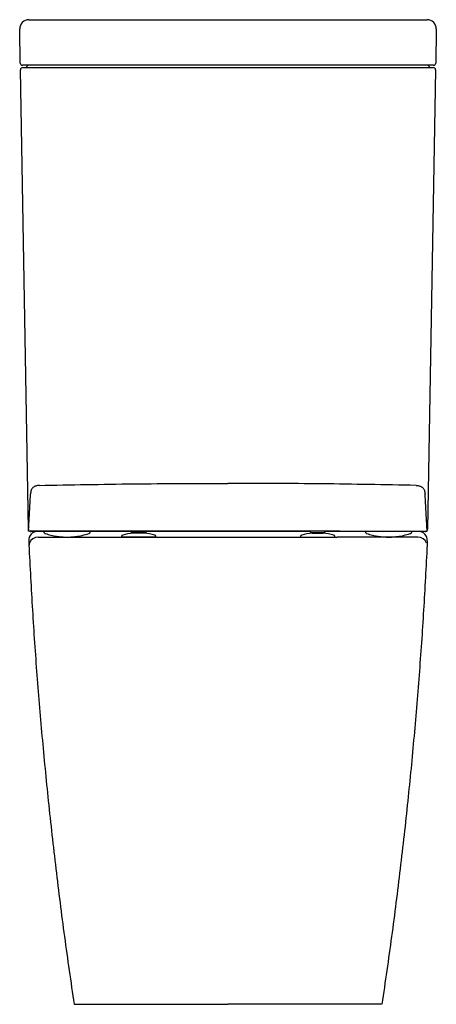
# Model space of a CAD drawing. Header units: millimetres. Extents: x 4042.749 to 4043.114, y 1680.946 to 1681.81.
import ezdxf

# ---------------------------------------------------------------- set-up
doc = ezdxf.new("R2010")
doc.units = ezdxf.units.MM
doc.layers.add('SANINDUSA', color=3, linetype='Continuous')

msp = doc.modelspace()

# ---------------------------------------------------------------- linework, layer by layer
at = {"layer": 'SANINDUSA'}
for p, q in [((4042.75689, 1681.81008), (4043.10632, 1681.81008)), ((4042.74941, 1681.77205), (4042.74928, 1681.77956)), ((4043.11392, 1681.77956), (4043.11379, 1681.77205)), ((4042.75741, 1681.77008), (4042.75141, 1681.77008)), ((4042.75153, 1681.76808), (4042.75753, 1681.76808)), ((4043.10579, 1681.77008), (4042.75741, 1681.77008)), ((4042.75753, 1681.76808), (4043.10567, 1681.76808)), ((4043.10567, 1681.76808), (4043.11167, 1681.76808)), ((4043.11179, 1681.77008), (4043.10579, 1681.77008)), ((4042.75657, 1681.36305), (4042.74953, 1681.76605)), ((4043.11367, 1681.76605), (4043.10664, 1681.36305)), ((4042.76457, 1681.36108), (4042.75857, 1681.36108)), ((4042.84702, 1681.36108), (4042.76457, 1681.36108)), ((4043.02977, 1681.36122), (4042.83307, 1681.36122)), ((4042.83832, 1681.35659), (4042.83832, 1681.35608)), ((4042.86832, 1681.35608), (4042.83832, 1681.35608)), ((4042.84702, 1681.36003), (4042.84702, 1681.36122)), ((4042.85813, 1681.35954), (4042.84851, 1681.35954)), ((4042.85802, 1681.35954), (4042.84862, 1681.35954)), ((4042.84943, 1681.36003), (4042.84943, 1681.35954)), ((4042.85611, 1681.36003), (4042.85052, 1681.36003)), ((4042.85722, 1681.35954), (4042.85722, 1681.36003)), ((4042.85962, 1681.36122), (4042.85962, 1681.36003)), ((4043.00402, 1681.36108), (4042.85962, 1681.36108)), ((4042.86832, 1681.35608), (4042.86832, 1681.35659)), ((4042.99532, 1681.35659), (4042.99532, 1681.35608)), ((4042.99532, 1681.35608), (4043.02532, 1681.35608)), ((4043.00402, 1681.36122), (4043.00402, 1681.36003)), ((4043.00551, 1681.35954), (4043.01513, 1681.35954)), ((4043.01502, 1681.35954), (4043.00562, 1681.35954)), ((4043.00642, 1681.36003), (4043.00642, 1681.35954)), ((4043.00754, 1681.36003), (4043.01312, 1681.36003)), ((4043.01422, 1681.35954), (4043.01422, 1681.36003)), ((4043.01662, 1681.36003), (4043.01662, 1681.36122)), ((4043.09864, 1681.36108), (4043.01662, 1681.36108)), ((4043.02532, 1681.35608), (4043.02532, 1681.35659)), ((4043.09146, 1681.35919), (4043.09147, 1681.35919)), ((4043.10464, 1681.36108), (4043.09864, 1681.36108)), ((4042.7966, 1680.94608), (4042.85601, 1680.94608)), ((4042.85601, 1680.94608), (4042.9316, 1680.94608)), ((4043.00719, 1680.94608), (4042.9316, 1680.94608)), ((4043.0666, 1680.94608), (4043.00719, 1680.94608))]:
    msp.add_line(p, q, dxfattribs=at)
at = {"layer": 'SANINDUSA', "flags": 128}
for points in [[(4042.74928, 1681.77956), (4042.74923, 1681.78246), (4042.74918, 1681.78532), (4042.74913, 1681.78809), (4042.74908, 1681.79072), (4042.74904, 1681.79315), (4042.749, 1681.79536), (4042.74897, 1681.7973), (4042.74894, 1681.79893), (4042.74892, 1681.80023), (4042.7489, 1681.80117), (4042.74889, 1681.80175), (4042.74889, 1681.80194)], [(4043.11431, 1681.80194), (4043.11431, 1681.80175), (4043.1143, 1681.80117), (4043.11428, 1681.80023), (4043.11426, 1681.79893), (4043.11423, 1681.7973), (4043.1142, 1681.79536), (4043.11416, 1681.79315), (4043.11412, 1681.79072), (4043.11407, 1681.78809), (4043.11402, 1681.78532), (4043.11397, 1681.78246), (4043.11392, 1681.77956)], [(4042.75667, 1681.36122), (4042.75746, 1681.37635), (4042.75834, 1681.39305)], [(4043.10617, 1681.36122), (4043.10538, 1681.37635), (4043.1045, 1681.39305)]]:
    msp.add_lwpolyline(points, dxfattribs=at)
at = {"layer": 'SANINDUSA'}
for centre, radius, start, end in [((4042.75689, 1681.80208), 0.008, 90, 181), ((4043.10632, 1681.80208), 0.008, 359, 90), ((4042.75141, 1681.77208), 0.002, 181, 270), ((4042.75153, 1681.76608), 0.002, 90, 181), ((4042.75346, 1681.77008), 0.002, 270, 330), ((4042.75693, 1681.76808), 0.002, 90, 150), ((4043.10628, 1681.76808), 0.002, 30, 90), ((4043.10974, 1681.77008), 0.002, 210, 270), ((4043.11167, 1681.76608), 0.002, 359, 90), ((4043.11179, 1681.77208), 0.002, 270, 359), ((4042.75857, 1681.36308), 0.002, 181, 203.0696), ((4043.10464, 1681.36308), 0.002, 318.82422, 359), ((4042.76475, 1681.35308), 0.008, 90, 182.66876), ((4042.76503, 1681.34808), 0.008, 89.99992, 159.61273), ((4042.75857, 1681.36308), 0.002, 248.78391, 270), ((4042.83957, 1681.35659), 0.00125, 105.89352, 180), ((4042.85332, 1681.3083), 0.05146, 95.36579, 105.89352), ((4042.84862, 1681.35834), 0.0012, 90, 95.36579), ((4042.85802, 1681.35834), 0.0012, 84.63421, 90), ((4042.85332, 1681.3083), 0.05146, 74.10648, 84.63421), ((4042.86707, 1681.35659), 0.00125, 0, 74.10648), ((4042.99657, 1681.35659), 0.00125, 105.89352, 180), ((4043.01032, 1681.3083), 0.05146, 95.36579, 105.89352), ((4043.00562, 1681.35834), 0.0012, 90, 95.36579), ((4043.01502, 1681.35834), 0.0012, 84.63421, 90), ((4043.01032, 1681.3083), 0.05146, 74.10648, 84.63421), ((4043.02407, 1681.35659), 0.00125, 0, 74.10648), ((4043.09818, 1681.34808), 0.008, 20.38073, 90.00016), ((4043.09845, 1681.35308), 0.008, 357.33124, 90), ((4043.10464, 1681.36308), 0.002, 270, 291.21609), ((4042.76503, 1681.34808), 0.008, 159.61924, 183.01662)]:
    msp.add_arc(centre, radius, start, end, dxfattribs=at)
for points, knots in [([(4042.76619, 1681.40142), (4042.76508, 1681.40133), (4042.76348, 1681.4012), (4042.76161, 1681.40034), (4042.76049, 1681.39949), (4042.75961, 1681.39839), (4042.75868, 1681.39655), (4042.7585, 1681.39495), (4042.75838, 1681.39384)], [0, 0, 0, 0, 0.270627, 0.388209, 0.5, 0.61179, 0.729373, 1, 1, 1, 1]), ([(4042.76619, 1681.40142), (4042.79373, 1681.40195), (4042.8488, 1681.403), (4042.90388, 1681.40315), (4042.93142, 1681.40323)], [0, 0, 0, 0, 0.5000075, 1, 1, 1, 1]), ([(4043.09665, 1681.40142), (4043.06911, 1681.40195), (4043.01404, 1681.403), (4042.95896, 1681.40315), (4042.93142, 1681.40323)], [0, 0, 0, 0, 0.500007, 1, 1, 1, 1]), ([(4043.09665, 1681.40142), (4043.09776, 1681.40133), (4043.09936, 1681.4012), (4043.10123, 1681.40034), (4043.10235, 1681.39949), (4043.10323, 1681.39839), (4043.10416, 1681.39655), (4043.10434, 1681.39495), (4043.10446, 1681.39384)], [0, 0, 0, 0, 0.270627, 0.388209, 0.5, 0.61179, 0.729373, 1, 1, 1, 1]), ([(4042.75834, 1681.39305), (4042.75835, 1681.39328), (4042.75838, 1681.39374), (4042.75838, 1681.39381), (4042.75838, 1681.39384)], [0, 0, 0, 0, 0.5, 1, 1, 1, 1]), ([(4043.1045, 1681.39305), (4043.10449, 1681.39328), (4043.10447, 1681.39374), (4043.10446, 1681.39381), (4043.10446, 1681.39384)], [0, 0, 0, 0, 0.5, 1, 1, 1, 1]), ([(4042.83307, 1681.36122), (4042.83017, 1681.36122), (4042.82436, 1681.36122), (4042.81579, 1681.36122), (4042.80743, 1681.36122), (4042.79942, 1681.36122), (4042.79185, 1681.36122), (4042.7848, 1681.36122), (4042.7784, 1681.36122), (4042.77269, 1681.36122), (4042.76775, 1681.36122), (4042.76367, 1681.36122), (4042.76047, 1681.36122), (4042.75825, 1681.36122), (4042.75692, 1681.36122), (4042.75675, 1681.36122), (4042.75667, 1681.36122)], [0, 0, 0, 0, 0.072151, 0.144531, 0.216681, 0.288838, 0.361225, 0.433381, 0.505431, 0.57771, 0.64976, 0.721766, 0.794001, 0.866007, 0.933003, 1, 1, 1, 1]), ([(4042.75676, 1681.35271), (4042.75772, 1681.33365), (4042.75966, 1681.29553), (4042.76359, 1681.23844), (4042.76829, 1681.18142), (4042.7739, 1681.12358), (4042.78047, 1681.06492), (4042.78797, 1681.00543), (4042.79372, 1680.96587), (4042.7966, 1680.94608)], [0, 0, 0, 0, 0.140081, 0.280081, 0.420032, 0.559966, 0.706579, 0.853245, 1, 1, 1, 1]), ([(4042.76534, 1681.35608), (4042.76542, 1681.35608), (4042.76559, 1681.35608), (4042.76676, 1681.35608), (4042.76874, 1681.35608), (4042.77168, 1681.35608), (4042.77543, 1681.35608), (4042.77997, 1681.35608), (4042.78523, 1681.35608), (4042.79113, 1681.35608), (4042.79762, 1681.35608), (4042.80461, 1681.35608), (4042.812, 1681.35608), (4042.81972, 1681.35608), (4042.82765, 1681.35608), (4042.83303, 1681.35608), (4042.83571, 1681.35608)], [0, 0, 0, 0, 0.06336, 0.12672, 0.199455, 0.272421, 0.345156, 0.41782, 0.490716, 0.563382, 0.636075, 0.709, 0.781692, 0.854385, 0.927308, 1, 1, 1, 1]), ([(4042.76994, 1681.36103), (4042.76997, 1681.36081), (4042.77001, 1681.3604), (4042.7703, 1681.35989), (4042.77064, 1681.35954), (4042.77097, 1681.35932), (4042.77122, 1681.35921), (4042.77134, 1681.35918), (4042.77137, 1681.35917)], [0, 0, 0, 0, 0.264478, 0.491198, 0.68144, 0.841457, 0.971314, 1, 1, 1, 1]), ([(4042.77137, 1681.35918), (4042.77301, 1681.35867), (4042.77626, 1681.35766), (4042.78116, 1681.35674), (4042.78587, 1681.35618), (4042.78891, 1681.35611), (4042.79038, 1681.35608)], [0, 0, 0, 0, 0.266673, 0.527225, 0.772092, 1, 1, 1, 1]), ([(4042.79038, 1681.35608), (4042.79155, 1681.3561), (4042.7942, 1681.35614), (4042.79861, 1681.35659), (4042.80388, 1681.35749), (4042.80758, 1681.35862), (4042.80958, 1681.35923)], [0, 0, 0, 0, 0.179977, 0.40649, 0.679651, 1, 1, 1, 1]), ([(4042.80939, 1681.35918), (4042.80946, 1681.3592), (4042.80966, 1681.35925), (4042.81002, 1681.35946), (4042.81044, 1681.35985), (4042.81076, 1681.36041), (4042.81079, 1681.36084), (4042.81081, 1681.36104)], [0, 0, 0, 0, 0.087719, 0.248216, 0.492226, 0.764782, 1, 1, 1, 1]), ([(4042.83571, 1681.35608), (4042.8383, 1681.35608), (4042.85429, 1681.35608), (4042.88625, 1681.35608), (4042.94008, 1681.35608), (4042.98303, 1681.35608), (4043.01499, 1681.35608), (4043.0225, 1681.35608), (4043.0275, 1681.35608)], [0, 0, 0, 0, 0.040608, 0.250006, 0.5, 0.882625, 0.921818, 1, 1, 1, 1]), ([(4042.85052, 1681.36003), (4042.85007, 1681.36003), (4042.84915, 1681.36003), (4042.84799, 1681.36003), (4042.84718, 1681.36003), (4042.84708, 1681.36003), (4042.84702, 1681.36003)], [0, 0, 0, 0, 0.2499965, 0.4997755, 0.7494442, 1, 1, 1, 1]), ([(4042.85962, 1681.36003), (4042.85957, 1681.36003), (4042.85947, 1681.36003), (4042.85865, 1681.36003), (4042.85749, 1681.36003), (4042.85657, 1681.36003), (4042.85611, 1681.36003)], [0, 0, 0, 0, 0.249998, 0.499775, 0.749443, 1, 1, 1, 1]), ([(4043.00402, 1681.36003), (4043.00407, 1681.36003), (4043.00418, 1681.36003), (4043.00499, 1681.36003), (4043.00615, 1681.36003), (4043.00708, 1681.36003), (4043.00754, 1681.36003)], [0, 0, 0, 0, 0.249998, 0.499776, 0.749445, 1, 1, 1, 1]), ([(4043.01312, 1681.36003), (4043.01358, 1681.36003), (4043.0145, 1681.36003), (4043.01565, 1681.36003), (4043.01646, 1681.36003), (4043.01657, 1681.36003), (4043.01662, 1681.36003)], [0, 0, 0, 0, 0.249996, 0.499775, 0.749444, 1, 1, 1, 1]), ([(4043.09787, 1681.35608), (4043.09778, 1681.35608), (4043.09762, 1681.35608), (4043.09656, 1681.35608), (4043.09503, 1681.35608), (4043.09309, 1681.35608), (4043.09065, 1681.35608), (4043.08775, 1681.35608), (4043.08444, 1681.35608), (4043.08072, 1681.35608), (4043.07658, 1681.35608), (4043.07208, 1681.35608), (4043.06729, 1681.35608), (4043.06221, 1681.35608), (4043.05683, 1681.35608), (4043.05123, 1681.35608), (4043.0455, 1681.35608), (4043.03964, 1681.35608), (4043.03362, 1681.35608), (4043.02954, 1681.35608), (4043.0275, 1681.35608)], [0, 0, 0, 0, 0.063041, 0.126689, 0.180519, 0.234349, 0.289741, 0.345133, 0.398911, 0.45269, 0.508028, 0.563366, 0.617165, 0.670963, 0.726324, 0.781684, 0.835482, 0.889279, 0.944639, 1, 1, 1, 1]), ([(4043.02977, 1681.36122), (4043.03267, 1681.36122), (4043.03848, 1681.36122), (4043.04706, 1681.36122), (4043.05541, 1681.36122), (4043.06342, 1681.36122), (4043.07099, 1681.36122), (4043.07804, 1681.36122), (4043.08444, 1681.36122), (4043.09015, 1681.36122), (4043.09509, 1681.36122), (4043.09917, 1681.36122), (4043.10237, 1681.36122), (4043.10459, 1681.36122), (4043.10593, 1681.36122), (4043.10609, 1681.36122), (4043.10617, 1681.36122)], [0, 0, 0, 0, 0.072151, 0.144531, 0.216681, 0.288838, 0.361225, 0.433381, 0.505431, 0.57771, 0.64976, 0.721766, 0.794001, 0.866007, 0.933003, 1, 1, 1, 1]), ([(4043.05205, 1681.36104), (4043.05204, 1681.36092), (4043.05203, 1681.36059), (4043.05224, 1681.36011), (4043.05256, 1681.35968), (4043.0529, 1681.35941), (4043.0532, 1681.35925), (4043.05338, 1681.35919), (4043.05345, 1681.35917)], [0, 0, 0, 0, 0.146872, 0.396016, 0.600536, 0.773493, 0.916782, 1, 1, 1, 1]), ([(4043.05326, 1681.35923), (4043.05497, 1681.3587), (4043.05827, 1681.35768), (4043.06323, 1681.35673), (4043.06793, 1681.35619), (4043.07215, 1681.35604), (4043.07626, 1681.35616), (4043.08067, 1681.35658), (4043.08588, 1681.35748), (4043.08953, 1681.35859), (4043.09147, 1681.35918)], [0, 0, 0, 0, 0.137439, 0.266853, 0.388472, 0.502452, 0.592379, 0.706265, 0.84383, 1, 1, 1, 1]), ([(4043.10645, 1681.35271), (4043.10548, 1681.33365), (4043.10354, 1681.29553), (4043.09961, 1681.23844), (4043.09492, 1681.18142), (4043.08931, 1681.12358), (4043.08274, 1681.06492), (4043.07524, 1681.00543), (4043.06948, 1680.96587), (4043.0666, 1680.94608)], [0, 0, 0, 0, 0.1400812, 0.2800812, 0.4200321, 0.5599657, 0.7065788, 0.8532447, 1, 1, 1, 1]), ([(4043.09147, 1681.35917), (4043.09149, 1681.35918), (4043.09176, 1681.35924), (4043.09219, 1681.3595), (4043.09264, 1681.36002), (4043.09288, 1681.36055), (4043.09288, 1681.36091), (4043.09288, 1681.36104)], [0, 0, 0, 0, 0.024201, 0.32895, 0.570825, 0.842759, 1, 1, 1, 1])]:
    msp.add_open_spline(points, degree=3, knots=knots, dxfattribs=at)

doc.saveas('drawing.dxf')
